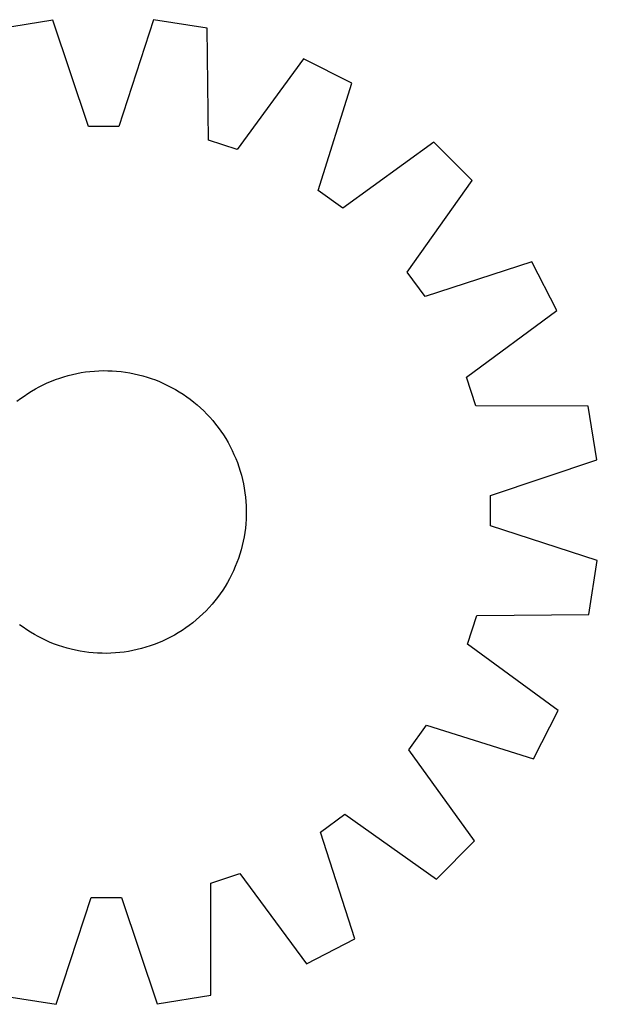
# Model space of a CAD drawing. Header units: millimetres. Extents: x 7 to 1493, y 7 to 2993.
# Tile 8 of 14: x 642 to 805, y 2116 to 2394. Entities that reach past the tile are written whole.
import ezdxf

# ---------------------------------------------------------------- set-up
doc = ezdxf.new("R2010")
doc.units = ezdxf.units.MM
doc.layers.add('CUT', color=7, linetype='CONTINUOUS', true_color=0x000000)

msp = doc.modelspace()

# ---------------------------------------------------------------- linework, layer by layer
at = {"layer": 'CUT'}
for p, q in [((651.182503, 2394.214611), (635.9946, 2391.753281)), ((661.272712, 2364.095474), (651.182503, 2394.214611)), ((679.721167, 2394.316843), (669.847, 2364.126189)), ((694.926314, 2391.964387), (679.721167, 2394.316843)), ((695.215348, 2360.201339), (694.926314, 2391.964387)), ((722.099788, 2383.242682), (703.379472, 2357.580949)), ((735.833794, 2376.306715), (722.099788, 2383.242682)), ((726.293359, 2346.008945), (735.833794, 2376.306715)), ((669.847, 2364.126189), (661.272712, 2364.095474)), ((703.379472, 2357.580949), (695.215348, 2360.201339)), ((758.982148, 2359.614815), (733.248158, 2340.993953)), ((769.900632, 2348.774277), (758.982148, 2359.614815)), ((751.464614, 2322.907542), (769.900632, 2348.774277)), ((733.248158, 2340.993953), (726.293359, 2346.008945)), ((786.757945, 2325.746103), (756.529303, 2315.98885)), ((793.792129, 2312.062141), (786.757945, 2325.746103)), ((756.529303, 2315.98885), (751.464614, 2322.907542)), ((768.265173, 2293.158457), (793.792129, 2312.062141)), ((653.155809, 2292.894138), (654.35254, 2293.277336)), ((654.35254, 2293.277336), (655.560718, 2293.622754)), ((655.560718, 2293.622754), (656.779149, 2293.930052)), ((656.779149, 2293.930052), (658.006632, 2294.198926)), ((658.006632, 2294.198926), (659.241954, 2294.429112)), ((659.241954, 2294.429112), (660.483897, 2294.620382)), ((660.483897, 2294.620382), (661.731235, 2294.772547)), ((661.731235, 2294.772547), (662.982738, 2294.885457)), ((662.982738, 2294.885457), (664.237169, 2294.959)), ((664.237169, 2294.959), (665.493292, 2294.993105)), ((665.493292, 2294.993105), (666.749866, 2294.987737)), ((666.749866, 2294.987737), (668.005651, 2294.942902)), ((668.005651, 2294.942902), (669.259408, 2294.858644)), ((669.259408, 2294.858644), (670.5099, 2294.735046)), ((670.5099, 2294.735046), (671.755893, 2294.57223)), ((671.755893, 2294.57223), (672.996157, 2294.370357)), ((672.996157, 2294.370357), (674.229467, 2294.129625)), ((674.229467, 2294.129625), (675.454608, 2293.850274)), ((675.454608, 2293.850274), (676.670369, 2293.532577)), ((676.670369, 2293.532577), (677.875552, 2293.17685)), ((647.384717, 2290.425979), (648.506769, 2290.991669)), ((648.506769, 2290.991669), (649.646037, 2291.521835)), ((649.646037, 2291.521835), (650.801395, 2292.015955)), ((650.801395, 2292.015955), (651.971704, 2292.473539)), ((651.971704, 2292.473539), (653.155809, 2292.894138)), ((677.875552, 2293.17685), (679.068966, 2292.783442)), ((679.068966, 2292.783442), (680.249434, 2292.352742)), ((680.249434, 2292.352742), (681.415791, 2291.885175)), ((681.415791, 2291.885175), (682.566885, 2291.381203)), ((682.566885, 2291.381203), (683.701582, 2290.841323)), ((683.701582, 2290.841323), (684.81876, 2290.266068)), ((770.943986, 2285.013315), (768.265173, 2293.158457)), ((642.070782, 2287.08541), (643.090527, 2287.819663)), ((643.090527, 2287.819663), (644.132832, 2288.521522)), ((644.132832, 2288.521522), (645.196668, 2289.190296)), ((645.196668, 2289.190296), (646.280987, 2289.825324)), ((646.280987, 2289.825324), (647.384717, 2290.425979)), ((684.81876, 2290.266068), (685.917319, 2289.656005)), ((685.917319, 2289.656005), (686.996172, 2289.011736)), ((686.996172, 2289.011736), (688.054256, 2288.333898)), ((688.054256, 2288.333898), (689.090527, 2287.623159)), ((641.074604, 2286.319488), (642.070782, 2287.08541)), ((689.090527, 2287.623159), (690.103962, 2286.880221)), ((690.103962, 2286.880221), (691.09356, 2286.105816)), ((691.09356, 2286.105816), (692.058345, 2285.30071)), ((692.058345, 2285.30071), (692.997365, 2284.465696)), ((802.708289, 2284.95185), (770.943986, 2285.013315)), ((805.169619, 2269.763947), (802.708289, 2284.95185)), ((692.997365, 2284.465696), (693.909694, 2283.601599)), ((693.909694, 2283.601599), (694.79443, 2282.709272)), ((694.79443, 2282.709272), (695.650701, 2281.789594)), ((695.650701, 2281.789594), (696.477662, 2280.843474)), ((696.477662, 2280.843474), (697.274496, 2279.871846)), ((697.274496, 2279.871846), (698.040418, 2278.875668)), ((698.040418, 2278.875668), (698.77467, 2277.855923)), ((698.77467, 2277.855923), (699.47653, 2276.813618)), ((699.47653, 2276.813618), (700.145304, 2275.749781)), ((700.145304, 2275.749781), (700.780332, 2274.665463)), ((700.780332, 2274.665463), (701.380987, 2273.561733)), ((701.380987, 2273.561733), (701.946677, 2272.43968)), ((701.946677, 2272.43968), (702.476843, 2271.300412)), ((702.476843, 2271.300412), (702.970962, 2270.145054)), ((702.970962, 2270.145054), (703.428547, 2268.974745)), ((703.428547, 2268.974745), (703.849146, 2267.790641)), ((775.050482, 2259.673738), (805.169619, 2269.763947)), ((703.849146, 2267.790641), (704.232343, 2266.593909)), ((704.232343, 2266.593909), (704.577762, 2265.385731)), ((704.577762, 2265.385731), (704.88506, 2264.1673)), ((704.88506, 2264.1673), (705.153934, 2262.939818)), ((705.153934, 2262.939818), (705.38412, 2261.704495)), ((705.38412, 2261.704495), (705.575389, 2260.462552)), ((705.575389, 2260.462552), (705.727554, 2259.215214)), ((705.727554, 2259.215214), (705.840464, 2257.963712)), ((705.840464, 2257.963712), (705.914008, 2256.70928)), ((775.081197, 2251.099449), (775.050482, 2259.673738)), ((705.914008, 2256.70928), (705.948113, 2255.453158)), ((705.948113, 2255.453158), (705.942745, 2254.196584)), ((705.813652, 2251.687041), (705.690054, 2250.436549)), ((705.89791, 2252.940798), (705.813652, 2251.687041)), ((705.942745, 2254.196584), (705.89791, 2252.940798)), ((705.527238, 2249.190556), (705.325364, 2247.950293)), ((705.690054, 2250.436549), (705.527238, 2249.190556)), ((805.27185, 2241.225282), (775.081197, 2251.099449)), ((705.084633, 2246.716982), (704.805281, 2245.491841)), ((705.325364, 2247.950293), (705.084633, 2246.716982)), ((704.131857, 2243.070898), (703.738449, 2241.877484)), ((704.487585, 2244.27608), (704.131857, 2243.070898)), ((704.805281, 2245.491841), (704.487585, 2244.27608)), ((703.30775, 2240.697016), (702.840183, 2239.530659)), ((703.738449, 2241.877484), (703.30775, 2240.697016)), ((802.919394, 2226.020135), (805.27185, 2241.225282)), ((702.336211, 2238.379564), (701.796331, 2237.244868)), ((702.840183, 2239.530659), (702.336211, 2238.379564)), ((700.611012, 2235.029131), (699.966744, 2233.950277)), ((701.221075, 2236.127689), (700.611012, 2235.029131)), ((701.796331, 2237.244868), (701.221075, 2236.127689)), ((699.288906, 2232.892193), (698.578167, 2231.855922)), ((699.966744, 2233.950277), (699.288906, 2232.892193)), ((697.060824, 2229.85289), (696.255718, 2228.888104)), ((697.835228, 2230.842488), (697.060824, 2229.85289)), ((698.578167, 2231.855922), (697.835228, 2230.842488)), ((694.556607, 2227.036756), (693.664279, 2226.15202)), ((695.420704, 2227.949084), (694.556607, 2227.036756)), ((696.255718, 2228.888104), (695.420704, 2227.949084)), ((690.826854, 2223.671953), (689.830675, 2222.906032)), ((691.798482, 2224.468788), (690.826854, 2223.671953)), ((692.744602, 2225.295749), (691.798482, 2224.468788)), ((693.664279, 2226.15202), (692.744602, 2225.295749)), ((768.535957, 2217.566977), (771.156347, 2225.731101)), ((771.156347, 2225.731101), (802.919394, 2226.020135)), ((642.81093, 2222.368283), (641.797496, 2223.111221)), ((643.847201, 2221.657544), (642.81093, 2222.368283)), ((644.905285, 2220.979705), (643.847201, 2221.657544)), ((645.984139, 2220.335437), (644.905285, 2220.979705)), ((686.704789, 2220.801145), (685.62047, 2220.166118)), ((687.768625, 2221.469919), (686.704789, 2220.801145)), ((688.810931, 2222.171779), (687.768625, 2221.469919)), ((689.830675, 2222.906032), (688.810931, 2222.171779)), ((647.082697, 2219.725374), (645.984139, 2220.335437)), ((648.199875, 2219.150118), (647.082697, 2219.725374)), ((649.334572, 2218.610238), (648.199875, 2219.150118)), ((650.485667, 2218.106266), (649.334572, 2218.610238)), ((651.652023, 2217.6387), (650.485667, 2218.106266)), ((682.25542, 2218.469606), (681.100062, 2217.975487)), ((683.394688, 2218.999773), (682.25542, 2218.469606)), ((684.51674, 2219.565462), (683.394688, 2218.999773)), ((685.62047, 2220.166118), (684.51674, 2219.565462)), ((652.832491, 2217.208), (651.652023, 2217.6387)), ((654.025905, 2216.814592), (652.832491, 2217.208)), ((655.231088, 2216.458864), (654.025905, 2216.814592)), ((656.446849, 2216.141168), (655.231088, 2216.458864)), ((657.67199, 2215.861816), (656.446849, 2216.141168)), ((658.9053, 2215.621085), (657.67199, 2215.861816)), ((660.145564, 2215.419212), (658.9053, 2215.621085)), ((661.391557, 2215.256396), (660.145564, 2215.419212)), ((662.642049, 2215.132798), (661.391557, 2215.256396)), ((670.170222, 2215.218895), (668.918719, 2215.105985)), ((671.41756, 2215.37106), (670.170222, 2215.218895)), ((672.659503, 2215.56233), (671.41756, 2215.37106)), ((673.894825, 2215.792515), (672.659503, 2215.56233)), ((675.122308, 2216.06139), (673.894825, 2215.792515)), ((676.340739, 2216.368688), (675.122308, 2216.06139)), ((677.548917, 2216.714106), (676.340739, 2216.368688)), ((678.745648, 2217.097304), (677.548917, 2216.714106)), ((679.929753, 2217.517902), (678.745648, 2217.097304)), ((681.100062, 2217.975487), (679.929753, 2217.517902)), ((794.19769, 2198.846661), (768.535957, 2217.566977)), ((663.895806, 2215.04854), (662.642049, 2215.132798)), ((665.151591, 2215.003704), (663.895806, 2215.04854)), ((666.408165, 2214.998337), (665.151591, 2215.003704)), ((667.664288, 2215.032441), (666.408165, 2214.998337)), ((668.918719, 2215.105985), (667.664288, 2215.032441)), ((787.261722, 2185.112656), (794.19769, 2198.846661)), ((751.948961, 2187.698291), (756.963952, 2194.65309)), ((756.963952, 2194.65309), (787.261722, 2185.112656)), ((770.569823, 2161.964301), (751.948961, 2187.698291)), ((726.943858, 2164.417146), (733.86255, 2169.481836)), ((733.86255, 2169.481836), (759.729285, 2151.045818)), ((736.70111, 2134.188505), (726.943858, 2164.417146)), ((759.729285, 2151.045818), (770.569823, 2161.964301)), ((695.968323, 2150.002464), (704.113465, 2152.681276)), ((704.113465, 2152.681276), (723.017149, 2127.15432)), ((695.906857, 2118.23816), (695.968323, 2150.002464)), ((652.18029, 2115.674599), (662.054457, 2145.865253)), ((662.054457, 2145.865253), (670.628745, 2145.895968)), ((670.628745, 2145.895968), (680.718954, 2115.77683)), ((723.017149, 2127.15432), (736.70111, 2134.188505)), ((636.975143, 2118.027055), (652.18029, 2115.674599)), ((680.718954, 2115.77683), (695.906857, 2118.23816))]:
    msp.add_line(p, q, dxfattribs=at)

doc.saveas('drawing.dxf')
